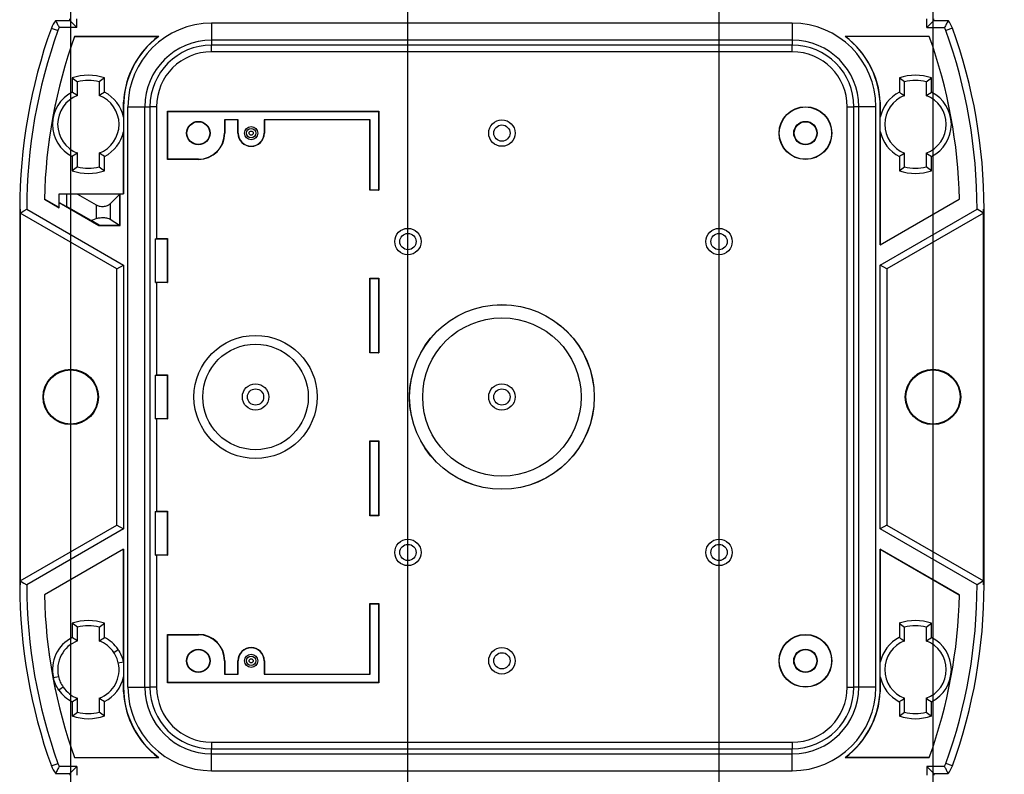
# Model space of a CAD drawing. Header units: millimetres. Extents: x 25 to 1092, y 25 to 838.
# Tile 10 of 18: x 195 to 307, y 568 to 654. Entities that reach past the tile are written whole.
import ezdxf

# ---------------------------------------------------------------- set-up
doc = ezdxf.new("R2010")
doc.units = ezdxf.units.MM
doc.header["$LTSCALE"] = 4
doc.linetypes.add('SLD-Solid', pattern=[0])
doc.layers.add('DIMENSIONS', color=140, linetype='SLD-Solid', lineweight=25)
doc.styles.add('SLDTEXTSTYLE0', font='TXT', dxfattribs={"width": 0.7})
doc.dimstyles.new('SLDDIMSTYLE1', dxfattribs={"dimtxt": 8.632031, "dimasz": 13.208, "dimexe": 0, "dimexo": 0.0625, "dimgap": 2.158008, "dimtad": 0, "dimtih": 1, "dimtoh": 1, "dimdec": 1, "dimrnd": 1e-09, "dimzin": 12, "dimdsep": 46, "dimtxsty": 'SLDTEXTSTYLE0', "dimsah": 1, "dimcen": 0.09, "dimadec": 0, "dimazin": 3, "dimtfac": 1, "dimtdec": 1, "dimtofl": 0, "dimtmove": 0, "dimatfit": 3, "dimfxl": 0, "dimfrac": 2, "dimtolj": 1, "dimtzin": 12, "dimarcsym": 0})
doc.dimstyles.new('SLDDIMSTYLE2', dxfattribs={"dimtxt": 8.632031, "dimasz": 13.208, "dimexe": 0, "dimexo": 0.0625, "dimgap": 2.158008, "dimtad": 0, "dimtih": 1, "dimtoh": 1, "dimdec": 1, "dimrnd": 1e-09, "dimzin": 4, "dimdsep": 46, "dimtxsty": 'SLDTEXTSTYLE0', "dimsah": 1, "dimcen": 0.09, "dimadec": 0, "dimazin": 1, "dimtfac": 1, "dimtdec": 1, "dimtofl": 0, "dimtmove": 0, "dimatfit": 3, "dimfxl": 0, "dimfrac": 2, "dimtolj": 1, "dimtzin": 12, "dimarcsym": 0})
doc.dimstyles.new('SLDDIMSTYLE3', dxfattribs={"dimtxt": 8.632031, "dimasz": 13.208, "dimexe": 0, "dimexo": 0.0625, "dimgap": 2.158008, "dimtad": 0, "dimtih": 1, "dimtoh": 1, "dimdec": 1, "dimrnd": 1e-09, "dimzin": 12, "dimdsep": 46, "dimtxsty": 'SLDTEXTSTYLE0', "dimsah": 1, "dimcen": 0, "dimadec": 0, "dimazin": 3, "dimtfac": 1, "dimtdec": 1, "dimtofl": 0, "dimtmove": 0, "dimatfit": 3, "dimfxl": 0, "dimfrac": 2, "dimtolj": 1, "dimtzin": 12, "dimarcsym": 0})

# ---------------------------------------------------------------- blocks, each defined once
blk = doc.blocks.new('_D_3')
at = {"layer": 'DIMENSIONS'}
for p, q in [((254.53, 446.6), (329.47, 576.4)), ((329.47, 576.4), (351.69, 576.4))]:
    blk.add_line(p, q, dxfattribs=at)
blk.add_solid([(254.53, 446.6), (262.89, 457.02), (259.37, 459.05)], dxfattribs=at)
at = {"layer": 'DIMENSIONS', "char_height": 8.467, "attachment_point": 1, "style": 'SLDTEXTSTYLE0'}
for s, insert in [('M20', (378.6, 587.32)), ('KNOCKOUT', (358.04, 573.6))]:
    blk.add_mtext(s, dxfattribs=dict(at, insert=insert))
blk = doc.blocks.new('_D_4')
at = {"layer": 'DIMENSIONS'}
for p, q in [((201.03, 443.89), (201.03, 828.22)), ((299.03, 769.79), (299.03, 828.22)), ((201.03, 815.52), (233.73, 815.52)), ((245.42, 815.52), (242.52, 815.52)), ((242.52, 815.52), (242.52, 801.8)), ((271.07, 815.52), (273.97, 815.52)), ((273.97, 815.52), (273.97, 801.8)), ((299.03, 815.52), (282.77, 815.52)), ((242.52, 801.8), (245.42, 801.8)), ((273.97, 801.8), (271.07, 801.8)), ((299.03, 449.58), (299.03, 763.69))]:
    blk.add_line(p, q, dxfattribs=at)
for points in [[(201.03, 815.52), (214.24, 813.48), (214.24, 817.55)], [(299.03, 815.52), (285.82, 817.55), (285.82, 813.48)]]:
    blk.add_solid(points, dxfattribs=at)
at = {"layer": 'DIMENSIONS', "char_height": 8.467, "attachment_point": 1, "style": 'SLDTEXTSTYLE0'}
for s, insert in [('98.0', (245.42, 828.36)), ('3.86', (245.42, 812.71))]:
    blk.add_mtext(s, dxfattribs=dict(at, insert=insert))
blk = doc.blocks.new('_D_7')
at = {"layer": 'DIMENSIONS'}
for p, q in [((239.35, 430.25), (239.35, 779.44)), ((274.71, 430.25), (274.71, 779.44)), ((239.35, 766.74), (274.71, 766.74)), ((274.71, 766.74), (320.31, 766.74)), ((332.01, 766.74), (329.11, 766.74)), ((329.11, 766.74), (329.11, 753.02)), ((357.66, 766.74), (360.56, 766.74)), ((360.56, 766.74), (360.56, 753.02)), ((329.11, 753.02), (332.01, 753.02)), ((360.56, 753.02), (357.66, 753.02))]:
    blk.add_line(p, q, dxfattribs=at)
for points in [[(239.35, 766.74), (252.56, 764.71), (252.56, 768.77)], [(274.71, 766.74), (261.5, 768.77), (261.5, 764.71)]]:
    blk.add_solid(points, dxfattribs=at)
at = {"layer": 'DIMENSIONS', "char_height": 8.467, "attachment_point": 1, "style": 'SLDTEXTSTYLE0'}
for s, insert in [('35.4', (332.01, 779.58)), ('1.39', (332.01, 763.93))]:
    blk.add_mtext(s, dxfattribs=dict(at, insert=insert))

msp = doc.modelspace()

# ---------------------------------------------------------------- linework, layer by layer
for p, q in [((199.31, 653.61), (200.93, 653.61)), ((200.93, 653.61), (200.93, 653.81)), ((200.93, 653.61), (201.73, 652.81)), ((201.73, 652.81), (201.73, 653.81)), ((298.33, 652.81), (298.33, 653.81)), ((298.33, 652.81), (299.13, 653.61)), ((299.13, 653.61), (299.13, 653.81)), ((299.13, 653.61), (300.74, 653.61)), ((198.82, 652.75), (199.58, 652.48)), ((201.73, 652.81), (199.73, 652.81)), ((217.03, 653.31), (217.03, 651.38)), ((283.03, 653.31), (217.03, 653.31)), ((283.03, 653.31), (283.03, 651.38)), ((298.33, 652.81), (300.33, 652.81)), ((301.24, 652.75), (300.48, 652.48)), ((211.03, 651.81), (201.46, 651.81)), ((201.46, 651.79), (201.46, 651.81)), ((201.46, 651.79), (210.98, 651.79)), ((283.03, 651.38), (217.03, 651.38)), ((217.03, 651.38), (217.03, 650.81)), ((283.03, 651.38), (283.03, 650.81)), ((298.6, 651.81), (289.03, 651.81)), ((298.6, 651.79), (289.08, 651.79)), ((298.6, 651.79), (298.6, 651.81)), ((283.03, 650.81), (217.03, 650.81)), ((217.03, 650.05), (217.03, 650.81)), ((283.03, 650.05), (283.03, 650.81)), ((283.03, 650.05), (217.03, 650.05)), ((201.2, 647.08), (201.2, 645.45)), ((204.86, 645.45), (204.86, 647.08)), ((295.2, 647.08), (295.2, 645.45)), ((298.86, 645.45), (298.86, 647.08)), ((201.79, 645.06), (201.79, 646.64)), ((204.26, 646.64), (204.26, 645.06)), ((295.79, 645.06), (295.79, 646.64)), ((298.26, 646.64), (298.26, 645.06)), ((207.02, 642.64), (207.02, 644.32)), ((207.03, 643.81), (207.03, 633.91)), ((207.52, 643.81), (209.45, 643.81)), ((207.52, 577.81), (207.52, 643.81)), ((209.45, 643.81), (210.03, 643.81)), ((209.45, 577.81), (209.45, 643.81)), ((210.03, 643.81), (210.03, 577.81)), ((210.78, 643.81), (210.03, 643.81)), ((210.78, 643.81), (210.78, 628.81)), ((289.28, 643.81), (290.03, 643.81)), ((289.28, 577.81), (289.28, 643.81)), ((290.6, 643.81), (290.03, 643.81)), ((290.03, 577.81), (290.03, 643.81)), ((292.53, 643.81), (290.6, 643.81)), ((290.6, 577.81), (290.6, 643.81)), ((292.53, 577.81), (292.53, 643.81)), ((293.03, 644.32), (293.03, 642.63)), ((293.03, 628.11), (293.03, 643.81)), ((212.06, 643.28), (212.03, 643.31)), ((212.03, 643.31), (236.03, 643.31)), ((212.03, 637.81), (212.03, 643.31)), ((212.06, 643.28), (236, 643.28)), ((212.06, 637.83), (212.06, 643.28)), ((220.06, 642.33), (218.5, 642.33)), ((218.5, 642.33), (218.5, 640.81)), ((218.5, 642.33), (218.53, 642.31)), ((220.06, 642.33), (220.03, 642.31)), ((220.06, 640.81), (220.06, 642.33)), ((235.06, 642.33), (223, 642.33)), ((223, 642.33), (223, 640.81)), ((223, 642.33), (223.03, 642.31)), ((235.06, 642.33), (235.03, 642.31)), ((235.06, 634.33), (235.06, 642.33)), ((236, 643.28), (236.03, 643.31)), ((236, 643.28), (236, 634.33)), ((236.03, 643.31), (236.03, 634.31)), ((218.53, 642.31), (218.53, 640.81)), ((220.03, 642.31), (218.53, 642.31)), ((220.03, 640.81), (220.03, 642.31)), ((223.03, 642.31), (223.03, 640.81)), ((235.03, 642.31), (223.03, 642.31)), ((235.03, 634.31), (235.03, 642.31)), ((207.02, 633.91), (207.02, 640.97)), ((218.5, 640.81), (218.53, 640.81)), ((220.06, 640.81), (220.03, 640.81)), ((223, 640.81), (223.03, 640.81)), ((293.03, 640.98), (293.03, 628.12)), ((201.2, 638.16), (201.2, 636.53)), ((201.79, 636.98), (201.79, 638.55)), ((204.26, 638.55), (204.26, 636.98)), ((204.86, 636.53), (204.86, 638.16)), ((295.2, 638.16), (295.2, 636.53)), ((295.79, 636.98), (295.79, 638.55)), ((298.26, 638.55), (298.26, 636.98)), ((298.86, 636.53), (298.86, 638.16)), ((212.06, 637.83), (212.03, 637.81)), ((215.53, 637.81), (212.03, 637.81)), ((215.53, 637.83), (212.06, 637.83)), ((215.53, 637.83), (215.53, 637.81)), ((199.73, 633.91), (199.72, 633.91)), ((199.72, 633.91), (207.02, 633.91)), ((199.72, 632.34), (199.72, 633.91)), ((199.73, 633.91), (200.53, 633.88)), ((199.73, 632.91), (199.73, 633.91)), ((200.53, 633.88), (200.53, 632.47)), ((201.79, 633.87), (200.53, 633.88)), ((201.79, 633.87), (203.91, 632.64)), ((206.59, 633.87), (201.79, 633.87)), ((206.59, 633.87), (205.49, 632.76)), ((206.59, 633.87), (206.63, 633.91)), ((206.59, 630.34), (206.59, 633.87)), ((206.63, 630.31), (206.63, 633.91)), ((206.63, 633.91), (207.03, 633.91)), ((207.03, 633.91), (207.02, 633.91)), ((235.06, 634.33), (235.03, 634.31)), ((236.03, 634.31), (235.03, 634.31)), ((236, 634.33), (235.06, 634.33)), ((236, 634.33), (236.03, 634.31)), ((198.04, 633.31), (198.04, 633.3)), ((199.72, 632.34), (198.04, 633.31)), ((198.04, 633.3), (199.73, 632.33)), ((199.73, 632.33), (199.72, 632.34)), ((199.73, 632.91), (204.23, 630.31)), ((199.73, 632.91), (200.53, 632.47)), ((199.73, 632.33), (199.73, 632.91)), ((203.33, 630.89), (200.53, 632.47)), ((203.91, 632.64), (203.91, 631.1)), ((205.49, 632.76), (205.49, 631.03)), ((293.03, 628.12), (302.01, 633.31)), ((293.03, 628.11), (302.02, 633.3)), ((302.01, 633.31), (302.02, 633.3)), ((195.23, 632.16), (195.28, 632.16)), ((195.23, 632.16), (195.23, 589.45)), ((195.28, 632.16), (195.28, 589.45)), ((206.28, 625.37), (195.28, 631.72)), ((196.03, 632.16), (207.03, 625.81)), ((293.03, 625.81), (304.03, 632.16)), ((304.78, 631.72), (293.78, 625.37)), ((304.83, 632.16), (304.78, 632.16)), ((304.78, 589.45), (304.78, 632.16)), ((304.83, 589.45), (304.83, 632.16)), ((203.33, 630.89), (203.91, 631.1)), ((204.24, 630.34), (203.33, 630.89)), ((204.24, 630.34), (204.23, 630.31)), ((204.23, 630.31), (206.63, 630.31)), ((204.24, 630.34), (206.57, 630.34)), ((205.49, 631.03), (206.57, 630.34)), ((206.59, 630.34), (206.57, 630.34)), ((206.59, 630.34), (206.63, 630.31)), ((210.67, 628.78), (210.78, 628.81)), ((210.67, 623.83), (210.67, 628.78)), ((210.67, 628.78), (212, 628.78)), ((210.78, 628.81), (212.03, 628.81)), ((212, 628.78), (212.03, 628.81)), ((212, 628.78), (212, 623.83)), ((212.03, 628.81), (212.03, 623.81)), ((293.03, 628.11), (293.03, 628.12)), ((206.28, 625.37), (207.03, 625.81)), ((207.03, 625.81), (207.03, 595.81)), ((293.03, 595.81), (293.03, 625.81)), ((293.78, 625.37), (293.03, 625.81)), ((206.28, 596.24), (206.28, 625.37)), ((293.78, 625.37), (293.78, 596.24)), ((210.67, 623.83), (210.78, 623.81)), ((212, 623.83), (210.67, 623.83)), ((210.78, 623.81), (210.78, 613.31)), ((212.03, 623.81), (210.78, 623.81)), ((212, 623.83), (212.03, 623.81)), ((235.06, 624.28), (235.03, 624.31)), ((235.03, 624.31), (236.03, 624.31)), ((235.03, 615.81), (235.03, 624.31)), ((235.06, 624.28), (236, 624.28)), ((235.06, 615.83), (235.06, 624.28)), ((236, 624.28), (236.03, 624.31)), ((236, 624.28), (236, 615.83)), ((236.03, 624.31), (236.03, 615.81)), ((235.06, 615.83), (235.03, 615.81)), ((236.03, 615.81), (235.03, 615.81)), ((236, 615.83), (235.06, 615.83)), ((236, 615.83), (236.03, 615.81)), ((210.67, 613.28), (210.78, 613.31)), ((210.67, 608.33), (210.67, 613.28)), ((210.67, 613.28), (212, 613.28)), ((210.78, 613.31), (212.03, 613.31)), ((212, 613.28), (212.03, 613.31)), ((212, 613.28), (212, 608.33)), ((212.03, 613.31), (212.03, 608.31)), ((210.67, 608.33), (210.78, 608.31)), ((212, 608.33), (210.67, 608.33)), ((210.78, 608.31), (210.78, 597.81)), ((212.03, 608.31), (210.78, 608.31)), ((212, 608.33), (212.03, 608.31)), ((235.06, 605.78), (235.03, 605.81)), ((235.03, 605.81), (236.03, 605.81)), ((235.03, 597.31), (235.03, 605.81)), ((235.06, 605.78), (236, 605.78)), ((235.06, 597.33), (235.06, 605.78)), ((236, 605.78), (236.03, 605.81)), ((236, 605.78), (236, 597.33)), ((236.03, 605.81), (236.03, 597.31)), ((210.67, 597.78), (210.78, 597.81)), ((210.67, 592.83), (210.67, 597.78)), ((210.67, 597.78), (212, 597.78)), ((210.78, 597.81), (212.03, 597.81)), ((212, 597.78), (212.03, 597.81)), ((212, 597.78), (212, 592.83)), ((212.03, 597.81), (212.03, 592.81)), ((235.06, 597.33), (235.03, 597.31)), ((236.03, 597.31), (235.03, 597.31)), ((236, 597.33), (235.06, 597.33)), ((236, 597.33), (236.03, 597.31)), ((195.28, 589.89), (206.28, 596.24)), ((207.03, 595.81), (196.03, 589.45)), ((206.28, 596.24), (207.03, 595.81)), ((293.78, 596.24), (293.03, 595.81)), ((304.03, 589.45), (293.03, 595.81)), ((293.78, 596.24), (304.78, 589.89)), ((207.03, 593.5), (198.04, 588.31)), ((207.02, 593.49), (198.04, 588.3)), ((207.03, 593.5), (207.02, 593.49)), ((207.02, 580.71), (207.02, 593.49)), ((207.03, 593.5), (207.03, 577.81)), ((293.03, 577.81), (293.03, 593.5)), ((302.02, 588.31), (293.03, 593.5)), ((293.03, 593.49), (293.03, 593.5)), ((293.03, 593.49), (293.03, 580.64)), ((293.03, 593.49), (302.01, 588.3)), ((210.67, 592.83), (210.78, 592.81)), ((212, 592.83), (210.67, 592.83)), ((210.78, 592.81), (210.78, 577.81)), ((212.03, 592.81), (210.78, 592.81)), ((212, 592.83), (212.03, 592.81)), ((195.23, 589.45), (195.28, 589.45)), ((304.83, 589.45), (304.78, 589.45)), ((198.04, 588.3), (198.04, 588.31)), ((302.01, 588.3), (302.02, 588.31)), ((235.06, 587.28), (235.03, 587.31)), ((235.03, 579.31), (235.03, 587.31)), ((235.03, 587.31), (236.03, 587.31)), ((235.06, 579.28), (235.06, 587.28)), ((235.06, 587.28), (236, 587.28)), ((236, 587.28), (236.03, 587.31)), ((236, 587.28), (236, 578.33)), ((236.03, 587.31), (236.03, 578.31)), ((201.2, 585.08), (201.2, 583.45)), ((201.79, 583.06), (201.79, 584.64)), ((204.26, 584.64), (204.26, 583.06)), ((204.86, 583.45), (204.86, 585.08)), ((295.2, 585.08), (295.2, 583.45)), ((295.79, 583.06), (295.79, 584.64)), ((298.26, 584.64), (298.26, 583.06)), ((298.86, 583.45), (298.86, 585.08)), ((201.79, 583.06), (201.79, 583.06)), ((212.06, 583.78), (212.03, 583.81)), ((212.03, 578.31), (212.03, 583.81)), ((212.03, 583.81), (215.53, 583.81)), ((212.06, 578.33), (212.06, 583.78)), ((212.06, 583.78), (215.53, 583.78)), ((215.53, 583.78), (215.53, 583.81)), ((205.91, 581.76), (206.41, 582.09)), ((218.5, 580.81), (218.5, 579.28)), ((218.5, 580.81), (218.53, 580.81)), ((218.53, 580.81), (218.53, 579.31)), ((220.06, 580.81), (220.03, 580.81)), ((220.03, 579.31), (220.03, 580.81)), ((220.06, 579.28), (220.06, 580.81)), ((223, 580.81), (223, 579.28)), ((223, 580.81), (223.03, 580.81)), ((223.03, 580.81), (223.03, 579.31)), ((206.43, 580.58), (207.01, 580.71)), ((207.02, 580.63), (207.02, 580.71)), ((199.05, 578.9), (199.63, 579.03)), ((207.02, 577.29), (207.02, 578.98)), ((218.5, 579.28), (218.53, 579.31)), ((218.5, 579.28), (220.06, 579.28)), ((218.53, 579.31), (220.03, 579.31)), ((220.06, 579.28), (220.03, 579.31)), ((223, 579.28), (223.03, 579.31)), ((223, 579.28), (235.06, 579.28)), ((223.03, 579.31), (235.03, 579.31)), ((235.06, 579.28), (235.03, 579.31)), ((293.03, 578.97), (293.03, 577.29)), ((207.52, 577.81), (209.45, 577.81)), ((209.45, 577.81), (210.03, 577.81)), ((210.78, 577.81), (210.03, 577.81)), ((212.06, 578.33), (212.03, 578.31)), ((236.03, 578.31), (212.03, 578.31)), ((236, 578.33), (212.06, 578.33)), ((236, 578.33), (236.03, 578.31)), ((289.28, 577.81), (290.03, 577.81)), ((290.6, 577.81), (290.03, 577.81)), ((292.53, 577.81), (290.6, 577.81)), ((201.79, 574.98), (201.79, 576.55)), ((204.26, 576.55), (204.26, 576.54)), ((204.26, 576.54), (204.26, 574.98)), ((295.79, 574.98), (295.79, 576.55)), ((298.26, 576.55), (298.26, 574.98)), ((201.2, 576.16), (201.2, 574.53)), ((204.86, 574.53), (204.86, 576.16)), ((295.2, 576.16), (295.2, 574.53)), ((298.86, 574.53), (298.86, 576.16)), ((217.03, 571.56), (217.03, 570.81)), ((217.03, 571.56), (283.03, 571.56)), ((217.03, 570.23), (217.03, 570.81)), ((217.03, 570.81), (283.03, 570.81)), ((283.03, 571.56), (283.03, 570.81)), ((283.03, 570.23), (283.03, 570.81)), ((201.46, 569.82), (201.46, 569.81)), ((201.46, 569.82), (210.98, 569.82)), ((201.46, 569.81), (211.03, 569.81)), ((217.03, 568.3), (217.03, 570.23)), ((217.03, 570.23), (283.03, 570.23)), ((283.03, 568.3), (283.03, 570.23)), ((289.03, 569.81), (298.6, 569.81)), ((298.6, 569.82), (289.08, 569.82)), ((298.6, 569.82), (298.6, 569.81)), ((198.82, 568.86), (199.58, 569.13)), ((201.73, 568.81), (199.73, 568.81)), ((200.93, 568), (201.73, 568.81)), ((201.73, 568.81), (201.73, 567.81)), ((300.33, 568.81), (298.33, 568.81)), ((298.33, 568.81), (298.33, 567.81)), ((298.33, 568.81), (299.13, 568)), ((301.24, 568.86), (300.48, 569.13)), ((199.31, 568), (200.93, 568)), ((200.93, 568), (200.93, 567.81)), ((217.03, 568.3), (283.03, 568.3)), ((299.13, 568), (299.13, 567.81)), ((299.13, 568), (300.74, 568))]:
    msp.add_line(p, q)
at = {"flags": 128}
for points in [[(195.28, 631.72), (195.7, 631.97), (196.03, 632.16)], [(304.78, 631.72), (304.36, 631.97), (304.03, 632.16)], [(195.28, 589.89), (195.7, 589.65), (196.03, 589.45)], [(304.78, 589.89), (304.36, 589.65), (304.03, 589.45)]]:
    msp.add_lwpolyline(points, dxfattribs=at)
for centre, radius in [((284.53, 640.81), 3), ((284.53, 640.81), 2.97), ((215.53, 640.81), 1.33), ((215.53, 640.81), 1.29), ((221.53, 640.81), 0.75), ((221.53, 640.81), 0.529), ((250.03, 640.81), 1.5), ((250.03, 640.81), 0.923), ((284.53, 640.81), 1.33), ((284.53, 640.81), 1.29), ((221.53, 640.81), 0.234), ((239.35, 628.48), 1.5), ((239.35, 628.48), 0.923), ((274.71, 628.48), 1.5), ((274.71, 628.48), 0.923), ((250.03, 610.81), 10.5), ((250.03, 610.81), 10.49), ((250.03, 610.81), 9), ((250.03, 610.81), 9), ((222.03, 610.81), 7), ((222.03, 610.81), 7), ((222.03, 610.81), 6), ((222.03, 610.81), 6), ((201.03, 610.81), 3.15), ((201.03, 610.81), 3.08), ((299.03, 610.81), 3.15), ((299.03, 610.81), 3.08), ((222.03, 610.81), 1.5), ((250.03, 610.81), 1.5), ((222.03, 610.81), 0.923), ((250.03, 610.81), 0.923), ((239.35, 593.13), 1.5), ((274.71, 593.13), 1.5), ((239.35, 593.13), 0.923), ((274.71, 593.13), 0.923), ((284.53, 580.81), 3), ((284.53, 580.81), 2.97), ((215.53, 580.81), 1.33), ((215.53, 580.81), 1.29), ((250.03, 580.81), 1.5), ((284.53, 580.81), 1.33), ((284.53, 580.81), 1.29), ((221.53, 580.81), 0.75), ((221.53, 580.81), 0.529), ((221.53, 580.81), 0.234), ((250.03, 580.81), 0.923)]:
    msp.add_circle(centre, radius)
for centre, radius, start, end in [((201.46, 651.81), 2.8, 139.9668, 160.1975), ((298.6, 651.81), 2.8, 19.8025, 40.0332), ((256.03, 632.16), 60.8, 160.1975, 180), ((256.03, 632.16), 60, 160.1975, 180), ((201.46, 651.81), 2, 150, 160.1975), ((217.03, 643.81), 9.5, 90, 180), ((283.03, 643.81), 9.5, 0, 90), ((298.6, 651.81), 2, 19.8025, 30), ((244.03, 632.16), 60, 0, 19.8025), ((244.03, 632.16), 60.8, 0, 19.8025), ((256.03, 632.16), 58, 160.1975, 178.8657), ((256.03, 632.16), 58, 160.2143, 178.8632), ((217.03, 643.81), 10.02, 127.1684, 177.0704), ((217.03, 643.81), 10, 126.8699, 180), ((217.03, 643.81), 7.57, 90, 180), ((283.03, 643.81), 7.57, 0, 90), ((283.03, 643.81), 10, 0, 53.1301), ((283.03, 643.81), 10.02, 2.9296, 52.8316), ((244.03, 632.16), 58, 1.1343, 19.8025), ((244.03, 632.16), 58, 1.1368, 19.7857), ((217.03, 643.81), 7, 90, 180), ((283.03, 643.81), 7, 0, 90), ((217.03, 643.81), 6.25, 90, 180), ((283.03, 643.81), 6.25, 0, 90), ((203.03, 641.81), 5.58, 70.8366, 109.1634), ((297.03, 641.81), 5.58, 70.8556, 109.1444), ((203.03, 641.81), 4.99, 75.6546, 104.3454), ((297.03, 641.81), 4.99, 75.6545, 104.3455), ((203.03, 641.81), 4.08, 116.6714, 243.3286), ((203.03, 641.81), 3.49, 110.7569, 249.2431), ((203.03, 641.81), 3.49, 290.7569, 69.2431), ((203.03, 641.81), 4.08, 11.8435, 63.3286), ((297.03, 641.81), 4.08, 116.6489, 168.332), ((297.03, 641.81), 3.49, 110.7571, 249.2429), ((297.03, 641.81), 3.49, 290.7571, 69.2429), ((297.03, 641.81), 4.08, 296.6489, 63.3511), ((203.03, 641.81), 4.08, 296.6714, 348.1565), ((215.53, 640.81), 2.97, 270, 0), ((215.53, 640.81), 3, 270, 0), ((221.53, 640.81), 1.5, 180, 0), ((221.53, 640.81), 1.47, 180, 0), ((297.03, 641.81), 4.08, 191.668, 243.3511), ((203.03, 641.81), 4.99, 255.6546, 284.3454), ((297.03, 641.81), 4.99, 255.6545, 284.3455), ((203.03, 641.81), 5.58, 250.8366, 289.1634), ((297.03, 641.81), 5.58, 250.8556, 289.1444), ((256.03, 632.16), 60.75, 180, 180.4095), ((244.03, 632.16), 60.75, 359.5905, 0), ((256.03, 589.45), 60.75, 179.5905, 180), ((244.03, 589.45), 60.75, 0, 0.4095), ((256.03, 589.45), 60.8, 180, 199.8025), ((256.03, 589.45), 60, 180, 199.8025), ((244.03, 589.45), 60, 340.1975, 0), ((244.03, 589.45), 60.8, 340.1975, 0), ((256.03, 589.45), 58, 181.1343, 199.8025), ((256.03, 589.45), 58, 181.1368, 199.7857), ((244.03, 589.45), 58, 340.1975, 358.8657), ((244.03, 589.45), 58, 340.2143, 358.8632), ((203.03, 579.81), 5.58, 70.8556, 109.1444), ((297.03, 579.81), 5.58, 70.8366, 109.1634), ((203.03, 579.81), 4.99, 75.6545, 104.3455), ((297.03, 579.81), 4.99, 75.6546, 104.3454), ((203.03, 579.81), 4.08, 116.6306, 192.8571), ((203.03, 579.81), 3.49, 110.8025, 192.8571), ((203.03, 579.81), 3.49, 34.0782, 69.2429), ((203.03, 579.81), 4.08, 34.0784, 63.3511), ((215.53, 580.81), 3, 0, 90), ((215.53, 580.81), 2.97, 0, 90), ((297.03, 579.81), 4.08, 116.6714, 168.1565), ((297.03, 579.81), 3.49, 110.7569, 249.2431), ((297.03, 579.81), 3.49, 290.7569, 69.2431), ((297.03, 579.81), 4.08, 296.6714, 63.3286), ((221.53, 580.81), 1.5, 0, 180), ((221.53, 580.81), 1.47, 0, 180), ((203.03, 579.81), 3.49, 290.7571, 12.8571), ((203.03, 579.81), 4.08, 11.668, 12.8291), ((203.03, 579.81), 4.08, 296.6898, 348.332), ((297.03, 579.81), 4.08, 191.8435, 243.3286), ((203.03, 579.81), 4.08, 214.7665, 243.3286), ((203.03, 579.81), 3.49, 214.7664, 249.2431), ((217.03, 577.81), 10, 180, 233.1301), ((217.03, 577.81), 9.5, 180, 270), ((217.03, 577.81), 7.57, 180, 270), ((217.03, 577.81), 7, 180, 270), ((217.03, 577.81), 6.25, 180, 270), ((283.03, 577.81), 7, 270, 0), ((283.03, 577.81), 7.57, 270, 0), ((283.03, 577.81), 9.5, 270, 0), ((283.03, 577.81), 6.25, 270, 0), ((283.03, 577.81), 10, 306.8699, 0), ((217.03, 577.81), 10.02, 182.9296, 232.8316), ((283.03, 577.81), 10.02, 307.1684, 357.0704), ((203.03, 579.81), 5.58, 250.8366, 289.1634), ((203.03, 579.81), 4.99, 255.6546, 284.3454), ((297.03, 579.81), 5.58, 250.8366, 289.1634), ((297.03, 579.81), 4.99, 255.6546, 284.3454), ((201.46, 569.81), 2.8, 199.8025, 220.0332), ((201.46, 569.81), 2, 199.8025, 210), ((298.6, 569.81), 2, 330, 340.1975), ((298.6, 569.81), 2.8, 319.9668, 340.1975)]:
    msp.add_arc(centre, radius, start, end)
for points, knots in [([(199.31, 653.61), (199.38, 653.46), (199.51, 653.2), (199.66, 652.93), (199.73, 652.81)], [0, 0, 0, 0, 0.538249, 1, 1, 1, 1]), ([(300.74, 653.61), (300.68, 653.47), (300.55, 653.2), (300.4, 652.93), (300.33, 652.81)], [0, 0, 0, 0, 0.526691, 1, 1, 1, 1]), ([(207.03, 643.81), (207.03, 643.82), (207.03, 643.84), (207.03, 643.88), (207.03, 643.91), (207.03, 643.94), (207.03, 643.98), (207.03, 644.01), (207.03, 644.05), (207.03, 644.08), (207.03, 644.11), (207.03, 644.15), (207.03, 644.18), (207.03, 644.22), (207.02, 644.25), (207.02, 644.28), (207.02, 644.31), (207.02, 644.32)], [0, 0, 0, 0, 0.029482, 0.060863, 0.09574, 0.135287, 0.180314, 0.231373, 0.288839, 0.352979, 0.423981, 0.501985, 0.587097, 0.679397, 0.778948, 0.885803, 1, 1, 1, 1]), ([(293.03, 643.81), (293.03, 643.82), (293.03, 643.84), (293.03, 643.88), (293.03, 643.91), (293.03, 643.94), (293.03, 643.98), (293.03, 644.01), (293.03, 644.05), (293.03, 644.08), (293.03, 644.11), (293.03, 644.15), (293.03, 644.18), (293.03, 644.22), (293.03, 644.25), (293.03, 644.28), (293.03, 644.31), (293.03, 644.32)], [0, 0, 0, 0, 0.02945, 0.060811, 0.095676, 0.135218, 0.180245, 0.231308, 0.28878, 0.352927, 0.423937, 0.501949, 0.587069, 0.679377, 0.778936, 0.885797, 1, 1, 1, 1]), ([(207.02, 642.64), (207.02, 642.57), (207.02, 642.43), (207.02, 642.22), (207.02, 642.01), (207.02, 641.73), (207.02, 641.38), (207.02, 641.11), (207.02, 640.97)], [0, 0, 0, 0, 0.127213, 0.252539, 0.376951, 0.501454, 0.748907, 1, 1, 1, 1]), ([(293.03, 640.98), (293.03, 641.05), (293.03, 641.19), (293.03, 641.39), (293.03, 641.6), (293.03, 641.88), (293.03, 642.22), (293.03, 642.49), (293.03, 642.63)], [0, 0, 0, 0, 0.127176, 0.252504, 0.376933, 0.501447, 0.748934, 1, 1, 1, 1]), ([(203.91, 632.64), (204.01, 632.59), (204.13, 632.54), (204.42, 632.48), (204.59, 632.47), (204.91, 632.49), (205.07, 632.53), (205.32, 632.63), (205.42, 632.7), (205.49, 632.76)], [0, 0, 0, 0, 0.25, 0.25, 0.5, 0.5, 0.75, 0.75, 1, 1, 1, 1]), ([(203.91, 631.1), (204.01, 631.13), (204.13, 631.17), (204.42, 631.2), (204.59, 631.21), (204.91, 631.2), (205.07, 631.17), (205.32, 631.11), (205.42, 631.07), (205.49, 631.03)], [0, 0, 0, 0, 0.25, 0.25, 0.5, 0.5, 0.75, 0.75, 1, 1, 1, 1]), ([(207.02, 580.63), (207.02, 580.56), (207.02, 580.42), (207.02, 580.22), (207.02, 580.01), (207.02, 579.74), (207.02, 579.39), (207.02, 579.12), (207.02, 578.98)], [0, 0, 0, 0, 0.127176, 0.252504, 0.376933, 0.501447, 0.748934, 1, 1, 1, 1]), ([(293.03, 578.97), (293.03, 579.04), (293.03, 579.18), (293.03, 579.39), (293.03, 579.6), (293.03, 579.88), (293.03, 580.23), (293.03, 580.5), (293.03, 580.64)], [0, 0, 0, 0, 0.127213, 0.252539, 0.376951, 0.501454, 0.748907, 1, 1, 1, 1]), ([(207.03, 577.81), (207.03, 577.79), (207.03, 577.77), (207.03, 577.74), (207.03, 577.7), (207.03, 577.67), (207.03, 577.63), (207.03, 577.6), (207.03, 577.56), (207.03, 577.53), (207.03, 577.5), (207.03, 577.46), (207.03, 577.43), (207.03, 577.39), (207.02, 577.36), (207.02, 577.33), (207.02, 577.3), (207.02, 577.29)], [0, 0, 0, 0, 0.02945, 0.060811, 0.095676, 0.135218, 0.180245, 0.231308, 0.28878, 0.352927, 0.423937, 0.501949, 0.587069, 0.679377, 0.778936, 0.885797, 1, 1, 1, 1]), ([(293.03, 577.81), (293.03, 577.79), (293.03, 577.77), (293.03, 577.74), (293.03, 577.7), (293.03, 577.67), (293.03, 577.63), (293.03, 577.6), (293.03, 577.56), (293.03, 577.53), (293.03, 577.5), (293.03, 577.46), (293.03, 577.43), (293.03, 577.39), (293.03, 577.36), (293.03, 577.33), (293.03, 577.3), (293.03, 577.29)], [0, 0, 0, 0, 0.029482, 0.060863, 0.09574, 0.135287, 0.180314, 0.231373, 0.288839, 0.352979, 0.423981, 0.501985, 0.587097, 0.679397, 0.778948, 0.885803, 1, 1, 1, 1]), ([(199.73, 568.81), (199.69, 568.75), (199.62, 568.62), (199.52, 568.43), (199.42, 568.22), (199.35, 568.08), (199.31, 568)], [0, 0, 0, 0, 0.221313, 0.461751, 0.721313, 1, 1, 1, 1]), ([(300.74, 568), (300.73, 568.03), (300.71, 568.07), (300.7, 568.1), (300.64, 568.23), (300.57, 568.36), (300.51, 568.48), (300.45, 568.59), (300.39, 568.7), (300.33, 568.81)], [0, 0, 0, 0, 0.00550971, 0.00550971, 0.00550971, 0.02754854, 0.02754854, 0.02754854, 0.04600888, 0.04600888, 0.04600888, 0.04600888])]:
    msp.add_open_spline(points, degree=3, knots=knots)
for points in [[(211.03, 651.81), (211.01, 651.8), (210.99, 651.79), (210.98, 651.79)], [(289.08, 651.79), (289.06, 651.79), (289.05, 651.8), (289.03, 651.81)], [(201.2, 647.08), (201.4, 646.94), (201.6, 646.79), (201.79, 646.64)], [(204.86, 647.08), (204.66, 646.94), (204.46, 646.79), (204.26, 646.64)], [(295.79, 646.64), (295.6, 646.79), (295.4, 646.93), (295.2, 647.08)], [(298.26, 646.64), (298.46, 646.79), (298.66, 646.93), (298.86, 647.08)], [(201.79, 645.06), (201.6, 645.2), (201.4, 645.33), (201.2, 645.45)], [(204.86, 645.45), (204.66, 645.33), (204.46, 645.2), (204.26, 645.06)], [(295.2, 645.45), (295.4, 645.33), (295.6, 645.2), (295.79, 645.06)], [(298.26, 645.06), (298.46, 645.2), (298.66, 645.33), (298.86, 645.45)], [(201.79, 638.55), (201.6, 638.41), (201.4, 638.28), (201.2, 638.16)], [(204.86, 638.16), (204.66, 638.28), (204.46, 638.41), (204.26, 638.55)], [(295.2, 638.16), (295.4, 638.28), (295.6, 638.41), (295.79, 638.55)], [(298.26, 638.55), (298.46, 638.41), (298.66, 638.28), (298.86, 638.16)], [(201.79, 636.98), (201.6, 636.82), (201.4, 636.68), (201.2, 636.53)], [(204.26, 636.98), (204.46, 636.82), (204.66, 636.68), (204.86, 636.53)], [(295.2, 636.53), (295.4, 636.68), (295.6, 636.82), (295.79, 636.98)], [(298.86, 636.53), (298.66, 636.68), (298.46, 636.82), (298.26, 636.98)], [(201.79, 584.64), (201.6, 584.79), (201.4, 584.93), (201.2, 585.08)], [(204.26, 584.64), (204.46, 584.79), (204.66, 584.93), (204.86, 585.08)], [(295.2, 585.08), (295.4, 584.94), (295.6, 584.79), (295.79, 584.64)], [(298.26, 584.64), (298.46, 584.79), (298.66, 584.94), (298.86, 585.08)], [(201.79, 583.06), (201.6, 583.2), (201.4, 583.33), (201.2, 583.45)], [(204.26, 583.06), (204.46, 583.2), (204.66, 583.33), (204.86, 583.45)], [(295.2, 583.45), (295.4, 583.33), (295.6, 583.2), (295.79, 583.06)], [(298.26, 583.06), (298.46, 583.2), (298.66, 583.33), (298.86, 583.45)], [(206.41, 582.09), (206.69, 581.67), (206.89, 581.21), (207.01, 580.71)], [(206.43, 580.58), (206.33, 581.01), (206.16, 581.4), (205.91, 581.76)], [(199.67, 577.48), (199.38, 577.91), (199.17, 578.38), (199.05, 578.9)], [(199.63, 579.03), (199.73, 578.59), (199.91, 578.19), (200.17, 577.82)], [(200.17, 577.82), (200, 577.7), (199.84, 577.59), (199.67, 577.48)], [(201.2, 576.16), (201.4, 576.28), (201.6, 576.41), (201.79, 576.55)], [(204.86, 576.16), (204.65, 576.29), (204.45, 576.42), (204.26, 576.54)], [(295.2, 576.16), (295.4, 576.28), (295.6, 576.41), (295.79, 576.55)], [(298.26, 576.55), (298.46, 576.41), (298.66, 576.28), (298.86, 576.16)], [(201.2, 574.53), (201.4, 574.68), (201.6, 574.82), (201.79, 574.98)], [(204.86, 574.53), (204.66, 574.68), (204.46, 574.82), (204.26, 574.98)], [(295.2, 574.53), (295.4, 574.68), (295.6, 574.82), (295.79, 574.98)], [(298.26, 574.98), (298.46, 574.82), (298.66, 574.68), (298.86, 574.53)], [(210.98, 569.82), (210.99, 569.82), (211.01, 569.81), (211.03, 569.81)], [(289.03, 569.81), (289.05, 569.81), (289.06, 569.82), (289.08, 569.82)]]:
    msp.add_open_spline(points, degree=3)

# ---------------------------------------------------------------- dimensions: what is measured, and where the dimension line sits
at = {"layer": 'DIMENSIONS'}
for base, p1, p2, dimstyle, picture, middle in [((299.03, 815.52), (201.03, 438.81), (299.03, 444.5), 'SLDDIMSTYLE2', '_D_4', (258.25, 815.52)), ((274.71, 766.74), (239.35, 425.17), (274.71, 425.17), 'SLDDIMSTYLE1', '_D_7', (344.83, 766.74))]:
    dim = msp.add_linear_dim(base=base, p1=p1, p2=p2, dimstyle=dimstyle, dxfattribs=at)
    dim.commit()
    dim.dimension.update_dxf_attribs({"geometry": picture, "text_midpoint": middle, "dimtype": 160})
dim = msp.add_diameter_dim_2p(p1=(245.53, 431.01), p2=(254.53, 446.6), text='M20\\PKNOCKOUT', dimstyle='SLDDIMSTYLE3', override={"dimpost": '<>'}, dxfattribs=at)
dim.commit()
dim.dimension.update_dxf_attribs({"geometry": '_D_3', "text_midpoint": (390.54, 576.4), "dimtype": 163})

doc.saveas('drawing.dxf')
